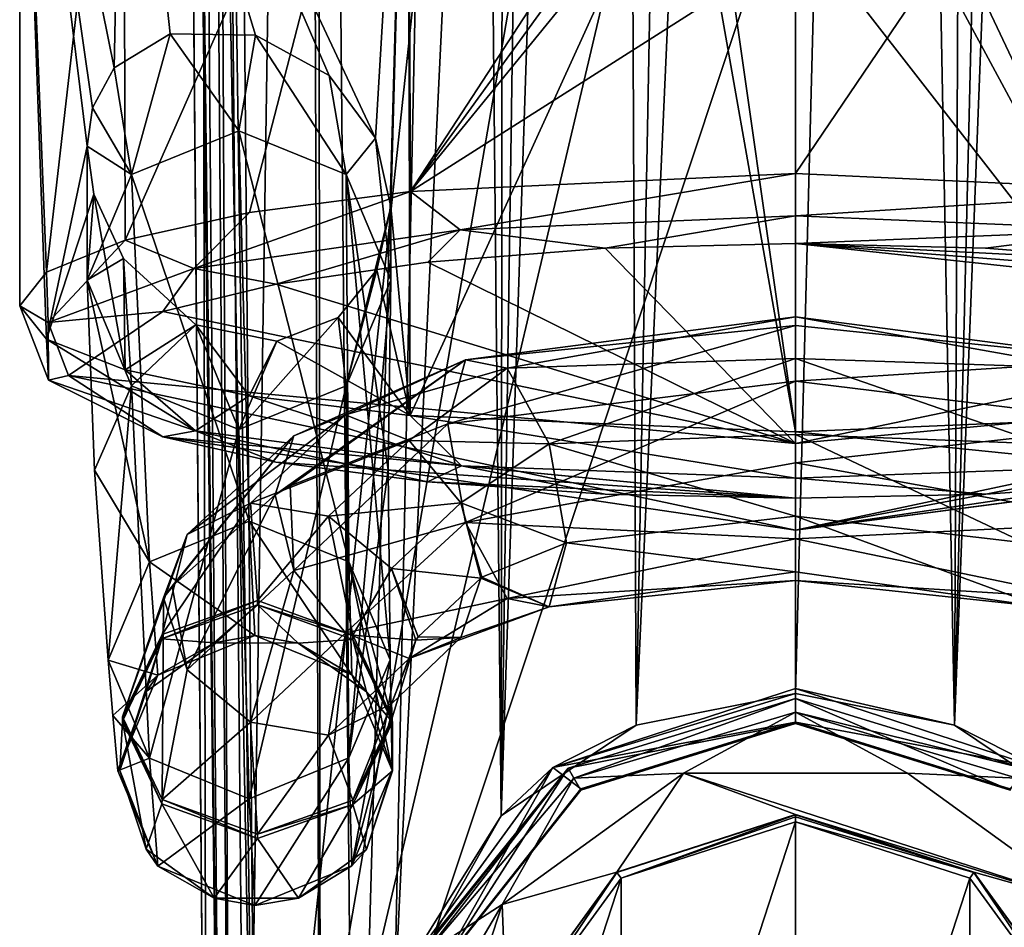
# Model space of a CAD drawing. Header units: metres. Extents: x -110 to 110, y -123 to 72.
# Tile 4 of 11: x -23 to 6, y -97 to -70. Entities that reach past the tile are written whole.
import ezdxf

# ---------------------------------------------------------------- set-up
doc = ezdxf.new("R2010")
doc.units = ezdxf.units.M
doc.layers.add('11522202', color=7, linetype='CONTINUOUS')

msp = doc.modelspace()

# ---------------------------------------------------------------- linework, layer by layer
at = {"layer": '11522202'}
for points in [[(-4.719648, -91.09214, -59.01066), (0, 14.5, -59.15), (0, -90.15245, -59.15)], [(-4.719648, -91.09214, -59.01066), (-2.723378, 14.15914, -59.10363), (0, 14.5, -59.15)], [(0, 14.5, -59.15), (2.722556, 14.15934, -59.10366), (0, -90.15245, -59.15)], [(-4.719648, -91.09214, -59.01066), (-5.186987, 13.18686, -58.98167), (-2.723378, 14.15914, -59.10363)], [(2.722556, 14.15934, -59.10366), (4.719648, -91.09214, -59.01066), (0, -90.15245, -59.15)], [(2.722556, 14.15934, -59.10366), (5.185816, 13.18751, -58.98174), (4.719648, -91.09214, -59.01066)], [(-8.719511, -93.77825, -58.67339), (-7.187389, 11.71828, -58.82648), (-5.186987, 13.18686, -58.98167)], [(-4.719648, -91.09214, -59.01066), (-8.719511, -93.77825, -58.67339), (-5.186987, 13.18686, -58.98167)], [(5.185816, 13.18751, -58.98174), (7.186258, 11.71936, -58.82658), (4.719648, -91.09214, -59.01066)], [(-8.719511, -93.77825, -58.67339), (-8.618285, 9.922111, -58.68443), (-7.187389, 11.71828, -58.82648)], [(7.186258, 11.71936, -58.82658), (8.617465, 9.923497, -58.68452), (4.719648, -91.09214, -59.01066)], [(-8.719511, -93.77825, -58.67339), (-9.216984, -43.89911, -58.61727), (-8.618285, 9.922111, -58.68443)], [(8.617465, 9.923497, -58.68452), (8.719511, -93.77825, -58.67339), (4.719648, -91.09214, -59.01066)], [(-17.9807, -53.58616, -48.69353), (-17.70264, 5.849687, -52.54354), (-17.46145, -113.0873, -48.75116)], [(-16.75495, -113.0776, -52.44328), (-17.70264, 5.849687, -52.54354), (-17.35532, 5.853501, -53.27666)], [(-16.75495, -113.0776, -52.44328), (-17.46145, -113.0873, -48.75116), (-17.70264, 5.849687, -52.54354)], [(-16.29741, -113.0728, -53.43381), (-17.35532, 5.853501, -53.27666), (-14.50986, 5.881906, -56.62428)], [(-16.29741, -113.0728, -53.43381), (-16.75495, -113.0776, -52.44328), (-17.35532, 5.853501, -53.27666)], [(-16.29741, -113.0728, -53.43381), (-14.50986, 5.881906, -56.62428), (-14.07828, -113.0508, -56.24915)], [(-14.07828, -113.0508, -56.24915), (-14.50986, 5.881906, -56.62428), (-14.18506, 5.884991, -56.85852)], [(-13.06809, -113.0411, -57.03175), (-14.18506, 5.884991, -56.85852), (-9.713916, 5.925824, -58.55806)], [(-13.06809, -113.0411, -57.03175), (-14.07828, -113.0508, -56.24915), (-14.18506, 5.884991, -56.85852)], [(-11.8823, -99.36379, -57.76591), (-13.06809, -113.0411, -57.03175), (-9.713916, 5.925824, -58.55806)], [(-11.8823, -99.36379, -57.76591), (-9.713916, 5.925824, -58.55806), (-9.216984, -43.89911, -58.61727)], [(-17.46145, -113.0873, -48.75116), (-17.46145, -113.0873, -40.65), (-18.4993, 5.838559, -40.65)], [(-17.02212, -113.0834, -39.58934), (-18.4993, 5.838559, -40.65), (-17.46145, -113.0873, -40.65)], [(-17.9807, -53.58616, -48.69353), (-17.46145, -113.0873, -48.75116), (-18.4993, 5.838559, -40.65)], [(-18.30213, -0.914917, -40.02107), (-18.4993, 5.838559, -40.65), (-17.02212, -113.0834, -39.58934)], [(-17.91646, -6.429365, -39.55414), (-18.30213, -0.914917, -40.02107), (-17.02212, -113.0834, -39.58934)], [(-17.91646, -6.429365, -39.55414), (-17.02212, -113.0834, -39.58934), (-15.9615, -113.0742, -39.15)], [(-17.40933, -10.9171, -39.25697), (-17.91646, -6.429365, -39.55414), (-15.9615, -113.0742, -39.15)], [(-17.40933, -10.9171, -39.25697), (-15.9615, -113.0742, -39.15), (-16.82195, -14.47613, -39.15)], [(-6.027928, -19.8053, -39.15), (-16.82195, -14.47613, -39.15), (-15.9615, -113.0742, -39.15)], [(-15.9615, -113.0742, -39.15), (15.9615, -113.0742, -39.15), (16.82195, -14.47613, -39.15)], [(6.027928, -19.8053, -39.15), (-15.9615, -113.0742, -39.15), (16.82195, -14.47613, -39.15)], [(0, -20.5, -39.15), (-6.027928, -19.8053, -39.15), (-15.9615, -113.0742, -39.15)], [(6.027928, -19.8053, -39.15), (0, -20.5, -39.15), (-15.9615, -113.0742, -39.15)], [(-11.8823, -99.36379, -57.76591), (-9.216984, -43.89911, -58.61727), (-8.719511, -93.77825, -58.67339)], [(-23, -57.75, 0.000027), (-23, -78.65396, 0.000729), (-22.2035, -79.64421, 6.000398)], [(-21, -73.91174, 9.380832), (-23, -57.75, 0.000027), (-22.2035, -79.64421, 6.000398)], [(-23, -57.75, 0.000027), (-22.20276, -77.65015, -6.003102), (-23, -78.65396, 0.000729)], [(-23, -57.75, 0.000027), (-19.91859, -57.75, -11.49998), (-22.20276, -77.65015, -6.003102)], [(-20.1987, -71.59468, 11.00057), (-19.91857, -57.75, 11.50003), (-23, -57.75, 0.000027)], [(-20.84299, -72.77573, 9.724701), (-23, -57.75, 0.000027), (-21, -73.91174, 9.380832)], [(-20.84299, -72.77573, 9.724701), (-20.1987, -71.59468, 11.00057), (-23, -57.75, 0.000027)], [(-19.91859, -57.75, -11.49998), (-19.8712, -76.70503, -11.58168), (-22.20276, -77.65015, -6.003102)], [(-20.1987, -71.59468, 11.00057), (-18.54169, -70.58537, 13.60903), (-19.91857, -57.75, 11.50003)], [(-19.91859, -57.75, -11.49998), (-11.50001, -57.75, -19.91858), (-19.8712, -76.70503, -11.58168)], [(-12.44795, -73.68027, 19.34033), (-11.49997, -57.75, 19.9186), (-19.91857, -57.75, 11.50003)], [(-13.82458, -71.8247, 18.38154), (-12.44795, -73.68027, 19.34033), (-19.91857, -57.75, 11.50003)], [(-16.00755, -70.62784, 16.5154), (-13.82458, -71.8247, 18.38154), (-19.91857, -57.75, 11.50003)], [(-18.54169, -70.58537, 13.60903), (-16.00755, -70.62784, 16.5154), (-19.91857, -57.75, 11.50003)], [(-11.50001, -57.75, -19.91858), (-16.18286, -75.88792, -16.34365), (-19.8712, -76.70503, -11.58168)], [(-11.50001, -57.75, -19.91858), (-11.41274, -75.25903, -19.96871), (-16.18286, -75.88792, -16.34365)], [(-12.44795, -73.68027, 19.34033), (-12, -75.71743, 19.62142), (-11.49997, -57.75, 19.9186)], [(-12, -75.71743, 19.62142), (-11.42422, -81.906, 19.96214), (-11.49997, -57.75, 19.9186)], [(-11.50001, -57.75, -19.91858), (-0.000014, -57.75, -23), (-11.41274, -75.25903, -19.96871)], [(-11.49997, -57.75, 19.9186), (-11.42422, -81.906, 19.96214), (-3.25, -63.95, 22.76922)], [(-11.41274, -75.25903, -19.96871), (-0.000014, -57.75, -23), (-0.000009, -59.5, -23)], [(11.42476, -81.90597, 19.96184), (-0.000014, -57.75, 23), (-0.000008, -60.7, 23)], [(11.42476, -81.90597, 19.96184), (11.5, -57.75, 19.91859), (-0.000014, -57.75, 23)], [(0, -74.7279, -23), (-0.000002, -67.98895, -23), (11.49995, -57.75, -19.91861)], [(11.41334, -75.25908, -19.96837), (0, -74.7279, -23), (11.49995, -57.75, -19.91861)], [(-11.41274, -75.25903, -19.96871), (-0.000009, -59.5, -23), (0.000018, -61.25, -23)], [(11.42476, -81.90597, 19.96184), (-0.000008, -60.7, 23), (-0.000005, -67.2, 23)], [(-11.41274, -75.25903, -19.96871), (0.000018, -61.25, -23), (-0.000002, -67.98895, -23)], [(-11.42422, -81.906, 19.96214), (0, -82.39254, 23), (-3.25, -63.95, 22.76922)], [(-3.25, -63.95, 22.76922), (0, -82.39254, 23), (-2.298388, -66.24777, 22.88487)], [(-2.298388, -66.24777, 22.88487), (0, -82.39254, 23), (-0.000005, -67.2, 23)], [(11.42476, -81.90597, 19.96184), (-0.000005, -67.2, 23), (0, -82.39254, 23)], [(-11.41274, -75.25903, -19.96871), (-0.000002, -67.98895, -23), (0, -74.7279, -23)], [(-19.68237, -74.75872, 32.5064), (-18.54169, -70.58537, 13.60903), (-20.1987, -71.59468, 11.00057)], [(-19.68237, -74.75872, 32.5064), (-16.5, -73.46056, 32.73657), (-18.54169, -70.58537, 13.60903)], [(-16.5, -73.46056, 32.73657), (-16.00755, -70.62784, 16.5154), (-18.54169, -70.58537, 13.60903)], [(-16.5, -73.46056, 32.73657), (-13.31764, -74.75872, 32.50641), (-16.00755, -70.62784, 16.5154)], [(-13.31764, -74.75872, 32.50641), (-13.82458, -71.8247, 18.38154), (-16.00755, -70.62784, 16.5154)], [(-19.68237, -74.75872, 32.5064), (-20.1987, -71.59468, 11.00057), (-20.84299, -72.77573, 9.724701)], [(-13.31764, -74.75872, 32.50641), (-12.44795, -73.68027, 19.34033), (-13.82458, -71.8247, 18.38154)], [(-19.68237, -74.75872, 32.5064), (-20.84299, -72.77573, 9.724701), (-21, -73.91174, 9.380832)], [(-16.19952, -85.03888, 96.55546), (-16.5, -73.46056, 32.73657), (-19.68237, -74.75872, 32.5064)], [(-13.24406, -86.2396, 96.31593), (-13.31764, -74.75872, 32.50641), (-16.5, -73.46056, 32.73657)], [(-13.24406, -86.2396, 96.31593), (-16.5, -73.46056, 32.73657), (-16.19952, -85.03888, 96.55546)], [(-13.31764, -74.75872, 32.50641), (-12, -77.89246, 31.95664), (-12.44795, -73.68027, 19.34033)], [(-12, -77.89246, 31.95664), (-12, -75.71743, 19.62142), (-12.44795, -73.68027, 19.34033)], [(-20.79901, -75.3394, 9.818403), (-21, -73.91174, 9.380832), (-22.2035, -79.64421, 6.000398)], [(-21, -77.89246, 31.95664), (-21, -73.91174, 9.380832), (-20.79901, -75.3394, 9.818403)], [(-19.68237, -74.75872, 32.5064), (-21, -73.91174, 9.380832), (-21, -77.89246, 31.95664)], [(-9.940323, -76.39946, -20.49361), (-11.41274, -75.25903, -19.96871), (0, -74.7279, -23)], [(-9.940323, -76.39946, -20.49361), (0, -74.7279, -23), (0.000006, -75.98009, -22.78458)], [(0.000006, -75.98009, -22.78458), (0, -74.7279, -23), (11.41334, -75.25908, -19.96837)], [(-19.15498, -86.24911, 96.36987), (-19.68237, -74.75872, 32.5064), (-21, -77.89246, 31.95664)], [(-16.19952, -85.03888, 96.55546), (-19.68237, -74.75872, 32.5064), (-19.15498, -86.24911, 96.36987)], [(-12.07196, -83.52035, 63.87398), (-12, -77.89246, 31.95664), (-13.31764, -74.75872, 32.50641)], [(-13.24406, -86.2396, 96.31593), (-12.01971, -89.14828, 95.79154), (-13.31764, -74.75872, 32.50641)], [(-12.07196, -83.52035, 63.87398), (-13.31764, -74.75872, 32.50641), (-12.01971, -89.14828, 95.79154)], [(-17.83396, -77.54531, -14.13627), (-16.18286, -75.88792, -16.34365), (-11.41274, -75.25903, -19.96871)], [(-17.83396, -77.54531, -14.13627), (-11.41274, -75.25903, -19.96871), (-9.940323, -76.39946, -20.49361)], [(9.940318, -76.39946, -20.49364), (0.000006, -75.98009, -22.78458), (11.41334, -75.25908, -19.96837)], [(-20.79901, -75.3394, 9.818403), (-22.2035, -79.64421, 6.000398), (-19.87555, -80.55363, 11.57422)], [(-21, -77.89246, 31.95664), (-20.79901, -75.3394, 9.818403), (-19.92523, -77.24718, 11.48849)], [(-19.92523, -77.24718, 11.48849), (-20.79901, -75.3394, 9.818403), (-19.87555, -80.55363, 11.57422)], [(-17.83396, -77.54531, -14.13627), (-19.8712, -76.70503, -11.58168), (-16.18286, -75.88792, -16.34365)], [(-13.31764, -81.02524, 31.40145), (-12.41409, -77.58637, 19.36209), (-12, -75.71743, 19.62142)], [(-12, -77.89246, 31.95664), (-13.31764, -81.02524, 31.40145), (-12, -75.71743, 19.62142)], [(-12, -75.71743, 19.62142), (-12.41409, -77.58637, 19.36209), (-11.42422, -81.906, 19.96214)], [(-9.940323, -76.39946, -20.49361), (0.000006, -75.98009, -22.78458), (-5.639533, -76.94166, -21.05878)], [(0.000006, -75.98009, -22.78458), (0.00001, -76.80006, -21.81091), (-5.639533, -76.94166, -21.05878)], [(9.940318, -76.39946, -20.49364), (0.00001, -76.80006, -21.81091), (0.000006, -75.98009, -22.78458)], [(-17.83396, -77.54531, -14.13627), (-9.940323, -76.39946, -20.49361), (-15.395, -78.00618, -15.33306)], [(-9.940323, -76.39946, -20.49361), (-10.89863, -77.3552, -18.84832), (-15.395, -78.00618, -15.33306)], [(-9.940323, -76.39946, -20.49361), (-5.639533, -76.94166, -21.05878), (-10.89863, -77.3552, -18.84832)], [(9.940318, -76.39946, -20.49364), (5.640037, -76.94166, -21.05869), (0.00001, -76.80006, -21.81091)], [(9.940318, -76.39946, -20.49364), (10.89821, -77.35511, -18.84864), (5.640037, -76.94166, -21.05869)], [(-22.15917, -79.14257, -5.052109), (-22.20276, -77.65015, -6.003102), (-19.8712, -76.70503, -11.58168)], [(-22.15917, -79.14257, -5.052109), (-19.8712, -76.70503, -11.58168), (-17.83396, -77.54531, -14.13627)], [(-10.89863, -77.3552, -18.84832), (-5.639533, -76.94166, -21.05878), (0.000006, -82.73671, -8.158909)], [(-5.639533, -76.94166, -21.05878), (0.00001, -76.80006, -21.81091), (0.000006, -82.73671, -8.158909)], [(0.000006, -82.73671, -8.158909), (0.00001, -76.80006, -21.81091), (18.75542, -78.82294, -10.86068)], [(0.00001, -76.80006, -21.81091), (15.39498, -78.00618, -15.33307), (18.75542, -78.82294, -10.86068)], [(0.00001, -76.80006, -21.81091), (10.89821, -77.35511, -18.84864), (15.39498, -78.00618, -15.33307)], [(0.00001, -76.80006, -21.81091), (5.640037, -76.94166, -21.05869), (10.89821, -77.35511, -18.84864)], [(-19.68237, -81.02524, 31.40144), (-21, -77.89246, 31.95664), (-19.92523, -77.24718, 11.48849)], [(-17.77514, -79.21331, 14.59604), (-19.92523, -77.24718, 11.48849), (-19.87555, -80.55363, 11.57422)], [(-19.68237, -81.02524, 31.40144), (-19.92523, -77.24718, 11.48849), (-17.77514, -79.21331, 14.59604)], [(-15.395, -78.00618, -15.33306), (-10.89863, -77.3552, -18.84832), (0.000006, -82.73671, -8.158909)], [(-22.15917, -79.14257, -5.052109), (-23, -78.65396, 0.000729), (-22.20276, -77.65015, -6.003102)], [(-22.15917, -79.14257, -5.052109), (-17.83396, -77.54531, -14.13627), (-18.75608, -78.82296, -10.86003)], [(-17.83396, -77.54531, -14.13627), (-15.395, -78.00618, -15.33306), (-18.75608, -78.82296, -10.86003)], [(-12.41409, -77.58637, 19.36209), (-13.56153, -78.99397, 18.57646), (-11.42422, -81.906, 19.96214)], [(-13.31764, -81.02524, 31.40145), (-13.56153, -78.99397, 18.57646), (-12.41409, -77.58637, 19.36209)], [(-20.77791, -83.52728, 63.91329), (-21, -77.89246, 31.95664), (-19.68237, -81.02524, 31.40144)], [(-20.77791, -83.52728, 63.91329), (-19.15498, -86.24911, 96.36987), (-21, -77.89246, 31.95664)], [(-13.24406, -92.06089, 95.28948), (-13.31764, -81.02524, 31.40145), (-12, -77.89246, 31.95664)], [(-12.07196, -83.52035, 63.87398), (-13.24406, -92.06089, 95.28948), (-12, -77.89246, 31.95664)], [(-18.75608, -78.82296, -10.86003), (-15.395, -78.00618, -15.33306), (0.000006, -82.73671, -8.158909)], [(-22.14345, -80.8562, 4.97957), (-22.2035, -79.64421, 6.000398), (-23, -78.65396, 0.000729)], [(-22.14345, -80.8562, 4.97957), (-23, -78.65396, 0.000729), (-22.15917, -79.14257, -5.052109)], [(-22.15917, -79.14257, -5.052109), (-18.75608, -78.82296, -10.86003), (-21.55186, -80.71457, -0.228227)], [(-21.55186, -80.71457, -0.228227), (-18.75608, -78.82296, -10.86003), (0.000006, -82.73671, -8.158909)], [(0.000006, -82.73671, -8.158909), (18.75542, -78.82294, -10.86068), (21.55166, -80.71476, -0.227512)], [(-16.5, -82.32383, 31.17373), (-15.3781, -79.69856, 17.10304), (-13.56153, -78.99397, 18.57646)], [(-13.31764, -81.02524, 31.40145), (-16.5, -82.32383, 31.17373), (-13.56153, -78.99397, 18.57646)], [(-13.56153, -78.99397, 18.57646), (-15.3781, -79.69856, 17.10304), (-11.42422, -81.906, 19.96214)], [(-9.786726, -80.24897, 135.6703), (0, -79.23185, 138.3075), (0, -78.97343, 135.8489)], [(-8.544948, -80.49719, 132.9307), (-9.786726, -80.24897, 135.6703), (0, -78.97343, 135.8489)], [(-8.544948, -80.49719, 132.9307), (0, -78.97343, 135.8489), (0, -80.2095, 133.7079)], [(0, -78.97343, 135.8489), (9.786726, -80.24897, 135.6703), (8.544948, -80.49719, 132.9307)], [(0, -79.23185, 138.3075), (9.786726, -80.24897, 135.6703), (0, -78.97343, 135.8489)], [(0, -78.97343, 135.8489), (8.544948, -80.49719, 132.9307), (0, -80.2095, 133.7079)], [(-22.14345, -80.8562, 4.97957), (-22.15917, -79.14257, -5.052109), (-21.55186, -80.71457, -0.228227)], [(-17.77514, -79.21331, 14.59604), (-19.87555, -80.55363, 11.57422), (-16.19216, -81.32323, 16.33444)], [(-16.5, -82.32383, 31.17373), (-19.68237, -81.02524, 31.40144), (-17.77514, -79.21331, 14.59604)], [(-15.3781, -79.69856, 17.10304), (-17.77514, -79.21331, 14.59604), (-16.19216, -81.32323, 16.33444)], [(-16.5, -82.32383, 31.17373), (-17.77514, -79.21331, 14.59604), (-15.3781, -79.69856, 17.10304)], [(-10.30123, -82.14694, 137.9606), (0.000008, -80.88602, 140.1446), (0, -79.23185, 138.3075)], [(-9.786726, -80.24897, 135.6703), (-10.30123, -82.14694, 137.9606), (0, -79.23185, 138.3075)], [(0.000008, -80.88602, 140.1446), (9.786726, -80.24897, 135.6703), (0, -79.23185, 138.3075)], [(-17.79176, -82.3637, 14.04727), (-19.87555, -80.55363, 11.57422), (-22.2035, -79.64421, 6.000398)], [(-17.79176, -82.3637, 14.04727), (-22.2035, -79.64421, 6.000398), (-22.14345, -80.8562, 4.97957)], [(-15.3781, -79.69856, 17.10304), (-16.19216, -81.32323, 16.33444), (-11.42422, -81.906, 19.96214)], [(-15.42907, -84.25524, 134.309), (-9.786726, -80.24897, 135.6703), (-14.87426, -82.50931, 132.7185)], [(-14.97771, -83.98606, 134.7752), (-9.786726, -80.24897, 135.6703), (-15.42907, -84.25524, 134.309)], [(-14.97771, -83.98606, 134.7752), (-10.30123, -82.14694, 137.9606), (-9.786726, -80.24897, 135.6703)], [(-14.87426, -82.50931, 132.7185), (-9.786726, -80.24897, 135.6703), (-13.34251, -81.88835, 130.9425)], [(-13.34251, -81.88835, 130.9425), (-9.786726, -80.24897, 135.6703), (-8.544948, -80.49719, 132.9307)], [(-7.303182, -82.74566, 131.3459), (-8.544948, -80.49719, 132.9307), (0, -80.2095, 133.7079)], [(-7.303182, -82.74566, 131.3459), (0, -80.2095, 133.7079), (0, -82.4679, 132.7024)], [(0, -80.2095, 133.7079), (8.544948, -80.49719, 132.9307), (7.303182, -82.74566, 131.3459)], [(0, -80.2095, 133.7079), (7.303182, -82.74566, 131.3459), (0, -82.4679, 132.7024)], [(0.000008, -80.88602, 140.1446), (10.30123, -82.14694, 137.9606), (9.786726, -80.24897, 135.6703)], [(-17.79176, -82.3637, 14.04727), (-16.19216, -81.32323, 16.33444), (-19.87555, -80.55363, 11.57422)], [(-13.34251, -81.88835, 130.9425), (-8.544948, -80.49719, 132.9307), (-11.44974, -82.64675, 129.6286)], [(-11.44974, -82.64675, 129.6286), (-8.544948, -80.49719, 132.9307), (-7.303182, -82.74566, 131.3459)], [(-22.14345, -80.8562, 4.97957), (-21.55186, -80.71457, -0.228227), (-18.75831, -82.54034, 10.39861)], [(-17.79176, -82.3637, 14.04727), (-22.14345, -80.8562, 4.97957), (-18.75831, -82.54034, 10.39861)], [(-21.55186, -80.71457, -0.228227), (0.000006, -82.73671, -8.158909), (0.000003, -85.30432, 6.504936)], [(-18.75831, -82.54034, 10.39861), (-21.55186, -80.71457, -0.228227), (0.000003, -85.30432, 6.504936)], [(0.000003, -85.30432, 6.504936), (21.55166, -80.71476, -0.227512), (18.75734, -82.54063, 10.39997)], [(0.000003, -85.30432, 6.504936), (0.000006, -82.73671, -8.158909), (21.55166, -80.71476, -0.227512)], [(-20.77791, -83.52728, 63.91329), (-19.68237, -81.02524, 31.40144), (-20.37933, -89.16173, 95.86782)], [(-19.15498, -92.0704, 95.34342), (-20.37933, -89.16173, 95.86782), (-19.68237, -81.02524, 31.40144)], [(-19.15498, -92.0704, 95.34342), (-19.68237, -81.02524, 31.40144), (-16.5, -82.32383, 31.17373)], [(-16.19952, -93.27112, 95.10389), (-16.5, -82.32383, 31.17373), (-13.31764, -81.02524, 31.40145)], [(-16.19952, -93.27112, 95.10389), (-13.31764, -81.02524, 31.40145), (-13.24406, -92.06089, 95.28948)], [(-9.786726, -85.07939, 138.4592), (0.000008, -80.88602, 140.1446), (-10.30123, -82.14694, 137.9606)], [(-9.786726, -85.07939, 138.4592), (0, -83.30413, 140.6586), (0.000008, -80.88602, 140.1446)], [(0, -83.30413, 140.6586), (10.30123, -82.14694, 137.9606), (0.000008, -80.88602, 140.1446)], [(-9.899744, -83.39386, 20.37241), (-16.19216, -81.32323, 16.33444), (-17.79176, -82.3637, 14.04727)], [(-9.899744, -83.39386, 20.37241), (-11.42422, -81.906, 19.96214), (-16.19216, -81.32323, 16.33444)], [(-13.34251, -81.88835, 130.9425), (-16.1607, -84.50691, 126.3743), (-18.03006, -85.43847, 127.6277)], [(-14.87426, -82.50931, 132.7185), (-13.34251, -81.88835, 130.9425), (-18.03006, -85.43847, 127.6277)], [(-13.34251, -81.88835, 130.9425), (-11.44974, -82.64675, 129.6286), (-16.1607, -84.50691, 126.3743)], [(-11.42422, -81.906, 19.96214), (0, -83.75909, 22.64478), (0, -82.39254, 23)], [(-9.899744, -83.39386, 20.37241), (0, -83.75909, 22.64478), (-11.42422, -81.906, 19.96214)], [(9.899904, -83.39387, 20.37245), (11.42476, -81.90597, 19.96184), (0, -82.39254, 23)], [(-19.15498, -92.0704, 95.34342), (-16.5, -82.32383, 31.17373), (-16.19952, -93.27112, 95.10389)], [(-14.87426, -86.50553, 135.0258), (-10.30123, -82.14694, 137.9606), (-14.97771, -83.98606, 134.7752)], [(-14.87426, -86.50553, 135.0258), (-9.786726, -85.07939, 138.4592), (-10.30123, -82.14694, 137.9606)], [(0, -83.30413, 140.6586), (9.786726, -85.07939, 138.4592), (10.30123, -82.14694, 137.9606)], [(-17.79176, -82.3637, 14.04727), (-18.75831, -82.54034, 10.39861), (-15.40625, -83.28947, 14.86625)], [(-18.75831, -82.54034, 10.39861), (0.000003, -85.30432, 6.504936), (0, -84.35953, 21.36187)], [(-15.40625, -83.28947, 14.86625), (-18.75831, -82.54034, 10.39861), (0, -84.35953, 21.36187)], [(-14.87426, -82.50931, 132.7185), (-18.03006, -85.43847, 127.6277), (-18.73489, -87.31405, 129.0109)], [(-18.48381, -86.96278, 129.6193), (-14.87426, -82.50931, 132.7185), (-18.73489, -87.31405, 129.0109)], [(-18.48381, -86.96278, 129.6193), (-15.42907, -84.25524, 134.309), (-14.87426, -82.50931, 132.7185)], [(-17.79176, -82.3637, 14.04727), (-15.40625, -83.28947, 14.86625), (-10.91051, -83.87265, 18.38878)], [(-9.899744, -83.39386, 20.37241), (-17.79176, -82.3637, 14.04727), (-10.91051, -83.87265, 18.38878)], [(-7.303182, -82.74566, 131.3459), (0, -82.4679, 132.7024), (-0.000014, -84.88602, 133.2164)], [(0, -82.4679, 132.7024), (6.788661, -85.6781, 131.8445), (-0.000014, -84.88602, 133.2164)], [(0, -83.75909, 22.64478), (9.899904, -83.39387, 20.37245), (0, -82.39254, 23)], [(0, -82.4679, 132.7024), (7.303182, -82.74566, 131.3459), (6.788661, -85.6781, 131.8445)], [(0.000003, -85.30432, 6.504936), (18.75734, -82.54063, 10.39997), (15.40854, -83.28908, 14.8639)], [(-11.44974, -82.64675, 129.6286), (-13.84719, -84.8879, 125.7087), (-16.1607, -84.50691, 126.3743)], [(-11.44974, -82.64675, 129.6286), (-9.917817, -84.49539, 129.2781), (-13.84719, -84.8879, 125.7087)], [(-11.44974, -82.64675, 129.6286), (-7.303182, -82.74566, 131.3459), (-9.917817, -84.49539, 129.2781)], [(-9.917817, -84.49539, 129.2781), (-7.303182, -82.74566, 131.3459), (-6.788661, -85.6781, 131.8445)], [(-7.303182, -82.74566, 131.3459), (-0.000014, -84.88602, 133.2164), (-6.788661, -85.6781, 131.8445)], [(-10.91051, -83.87265, 18.38878), (-15.40625, -83.28947, 14.86625), (0, -84.35953, 21.36187)], [(-9.899744, -83.39386, 20.37241), (-10.91051, -83.87265, 18.38878), (-5.64551, -84.23645, 20.60723)], [(-9.899744, -83.39386, 20.37241), (-5.64551, -84.23645, 20.60723), (0, -84.35953, 21.36187)], [(-9.899744, -83.39386, 20.37241), (0, -84.35953, 21.36187), (0, -83.75909, 22.64478)], [(-9.786726, -85.07939, 138.4592), (0, -85.56254, 139.6531), (0, -83.30413, 140.6586)], [(0, -85.56254, 139.6531), (9.786726, -85.07939, 138.4592), (0, -83.30413, 140.6586)], [(0, -83.75909, 22.64478), (5.646996, -84.23639, 20.6068), (9.899904, -83.39387, 20.37245)], [(0.000003, -85.30432, 6.504936), (15.40854, -83.28908, 14.8639), (10.91042, -83.87264, 18.38893)], [(9.899904, -83.39387, 20.37245), (5.646996, -84.23639, 20.6068), (10.91042, -83.87264, 18.38893)], [(-20.77791, -83.52728, 63.91329), (-20.37933, -89.16173, 95.86782), (-19.15498, -86.24911, 96.36987)], [(-12.07196, -83.52035, 63.87398), (-12.01971, -89.14828, 95.79154), (-13.24406, -92.06089, 95.28948)], [(0, -83.75909, 22.64478), (0, -84.35953, 21.36187), (5.646996, -84.23639, 20.6068)], [(-14.87426, -86.50553, 135.0258), (-14.97771, -83.98606, 134.7752), (-15.42907, -84.25524, 134.309)], [(-10.91051, -83.87265, 18.38878), (0, -84.35953, 21.36187), (-5.64551, -84.23645, 20.60723)], [(0.000003, -85.30432, 6.504936), (10.91042, -83.87264, 18.38893), (5.646996, -84.23639, 20.6068)], [(-18.03006, -89.44972, 129.9436), (-15.42907, -84.25524, 134.309), (-18.48381, -86.96278, 129.6193)], [(-14.87426, -86.50553, 135.0258), (-15.42907, -84.25524, 134.309), (-18.03006, -89.44972, 129.9436)], [(0.000003, -85.30432, 6.504936), (5.646996, -84.23639, 20.6068), (0, -84.35953, 21.36187)], [(-18.77676, -88.39875, 121.4778), (-18.03006, -85.43847, 127.6277), (-16.1607, -84.50691, 126.3743)], [(-15.95, -87.39488, 120.875), (-18.77676, -88.39875, 121.4778), (-16.1607, -84.50691, 126.3743)], [(-15.95, -87.39488, 120.875), (-16.1607, -84.50691, 126.3743), (-13.84719, -84.8879, 125.7087)], [(-9.917817, -84.49539, 129.2781), (-11.97265, -86.4385, 125.8864), (-13.84719, -84.8879, 125.7087)], [(-9.917817, -84.49539, 129.2781), (-9.331437, -86.72632, 130.0289), (-11.97265, -86.4385, 125.8864)], [(-9.295018, -86.70367, 130.0681), (-9.917817, -84.49539, 129.2781), (-6.788661, -85.6781, 131.8445)], [(-9.295018, -86.70367, 130.0681), (-9.331437, -86.72632, 130.0289), (-9.917817, -84.49539, 129.2781)], [(-13.12324, -88.41881, 121.4431), (-15.95, -87.39488, 120.875), (-13.84719, -84.8879, 125.7087)], [(-13.12324, -88.41881, 121.4431), (-13.84719, -84.8879, 125.7087), (-11.97265, -86.4385, 125.8864)], [(0, -86.54019, 135.0536), (-6.788661, -85.6781, 131.8445), (-0.000014, -84.88602, 133.2164)], [(-0.000014, -84.88602, 133.2164), (6.788661, -85.6781, 131.8445), (7.303182, -87.57608, 134.1348)], [(0, -86.54019, 135.0536), (-0.000014, -84.88602, 133.2164), (7.303182, -87.57608, 134.1348)], [(-16.19952, -85.03888, 96.55546), (-19.15498, -86.24911, 96.36987), (-16.02449, -88.42977, 115.1387)], [(-16.19952, -85.03888, 96.55546), (-16.02449, -88.42977, 115.1387), (-13.14815, -89.59881, 114.9055)], [(-13.24406, -86.2396, 96.31593), (-16.19952, -85.03888, 96.55546), (-13.14815, -89.59881, 114.9055)], [(-13.34251, -88.35416, 134.6755), (-9.786726, -85.07939, 138.4592), (-14.87426, -86.50553, 135.0258)], [(-13.34251, -88.35416, 134.6755), (-8.544948, -87.32785, 136.8744), (-9.786726, -85.07939, 138.4592)], [(-9.786726, -85.07939, 138.4592), (-8.544948, -87.32785, 136.8744), (0, -85.56254, 139.6531)], [(0, -85.56254, 139.6531), (8.544948, -87.32785, 136.8744), (9.786726, -85.07939, 138.4592)], [(-19.94796, -90.84301, 122.8986), (-18.73489, -87.31405, 129.0109), (-18.03006, -85.43847, 127.6277)], [(-18.77676, -88.39875, 121.4778), (-19.94796, -90.84301, 122.8986), (-18.03006, -85.43847, 127.6277)], [(-9.295018, -86.70367, 130.0681), (-6.788661, -85.6781, 131.8445), (-7.303182, -87.57608, 134.1348)], [(-8.544948, -87.32785, 136.8744), (0, -86.7986, 137.5122), (0, -85.56254, 139.6531)], [(-7.303182, -87.57608, 134.1348), (-6.788661, -85.6781, 131.8445), (0, -86.54019, 135.0536)], [(0, -86.7986, 137.5122), (8.544948, -87.32785, 136.8744), (0, -85.56254, 139.6531)], [(-19.15498, -86.24911, 96.36987), (-20.37933, -89.16173, 95.86782), (-18.90083, -89.60806, 114.9579)], [(-19.15498, -86.24911, 96.36987), (-18.90083, -89.60806, 114.9579), (-16.02449, -88.42977, 115.1387)], [(-13.24406, -86.2396, 96.31593), (-13.14815, -89.59881, 114.9055), (-11.95747, -92.42862, 114.3953)], [(-13.24406, -86.2396, 96.31593), (-11.95747, -92.42862, 114.3953), (-11.98748, -90.78844, 105.0934)], [(-13.24406, -86.2396, 96.31593), (-11.98748, -90.78844, 105.0934), (-12.01971, -89.14828, 95.79154)], [(-14.87426, -86.50553, 135.0258), (-18.03006, -89.44972, 129.9436), (-16.1607, -91.00098, 130.1237)], [(-13.34251, -88.35416, 134.6755), (-14.87426, -86.50553, 135.0258), (-16.1607, -91.00098, 130.1237)], [(-13.12324, -88.41881, 121.4431), (-11.97265, -86.4385, 125.8864), (-11.25485, -88.56415, 126.8457)], [(-11.18925, -88.46501, 127.0174), (-11.25485, -88.56415, 126.8457), (-11.97265, -86.4385, 125.8864)], [(-9.331437, -86.72632, 130.0289), (-11.18925, -88.46501, 127.0174), (-11.97265, -86.4385, 125.8864)], [(-9.295018, -86.70367, 130.0681), (-7.303182, -87.57608, 134.1348), (-9.331437, -86.72632, 130.0289)], [(-7.303182, -87.57608, 134.1348), (0, -86.54019, 135.0536), (0, -86.7986, 137.5122)], [(0, -86.54019, 135.0536), (7.303182, -87.57608, 134.1348), (0, -86.7986, 137.5122)], [(-18.03006, -89.44972, 129.9436), (-18.48381, -86.96278, 129.6193), (-18.73489, -87.31405, 129.0109)], [(-9.917817, -88.49197, 131.5856), (-11.18925, -88.46501, 127.0174), (-9.331437, -86.72632, 130.0289)], [(-9.917817, -88.49197, 131.5856), (-9.331437, -86.72632, 130.0289), (-7.303182, -87.57608, 134.1348)], [(-8.544948, -87.32785, 136.8744), (-7.303182, -87.57608, 134.1348), (0, -86.7986, 137.5122)], [(0, -86.7986, 137.5122), (7.303182, -87.57608, 134.1348), (8.544948, -87.32785, 136.8744)], [(-18.77676, -93.29558, 124.305), (-18.73489, -87.31405, 129.0109), (-19.94796, -90.84301, 122.8986)], [(-18.78151, -88.52623, 121.2539), (-18.77676, -88.39875, 121.4778), (-15.95, -87.39488, 120.875)], [(-15.95183, -87.52092, 120.6503), (-18.78151, -88.52623, 121.2539), (-15.95, -87.39488, 120.875)], [(-17.23452, -88.651, 118.0132), (-18.78151, -88.52623, 121.2539), (-15.95183, -87.52092, 120.6503)], [(-18.77676, -93.29558, 124.305), (-18.03006, -89.44972, 129.9436), (-18.73489, -87.31405, 129.0109)], [(-17.23452, -88.651, 118.0132), (-15.95183, -87.52092, 120.6503), (-14.73867, -88.65427, 117.9917)], [(-15.95183, -87.52092, 120.6503), (-15.95, -87.39488, 120.875), (-13.12324, -88.41881, 121.4431)], [(-13.12214, -88.54631, 121.2191), (-15.95183, -87.52092, 120.6503), (-13.12324, -88.41881, 121.4431)], [(-14.73867, -88.65427, 117.9917), (-15.95183, -87.52092, 120.6503), (-13.12214, -88.54631, 121.2191)], [(-11.44974, -89.11279, 133.3618), (-8.544948, -87.32785, 136.8744), (-13.34251, -88.35416, 134.6755)], [(-11.44974, -89.11279, 133.3618), (-7.303182, -87.57608, 134.1348), (-8.544948, -87.32785, 136.8744)], [(-9.917817, -88.49197, 131.5856), (-7.303182, -87.57608, 134.1348), (-11.44974, -89.11279, 133.3618)], [(-19.95288, -90.97182, 122.6755), (-19.95041, -90.90738, 122.7871), (-18.77676, -88.39875, 121.4778)], [(-18.78151, -88.52623, 121.2539), (-19.95288, -90.97182, 122.6755), (-18.77676, -88.39875, 121.4778)], [(-19.95041, -90.90738, 122.7871), (-19.94796, -90.84301, 122.8986), (-18.77676, -88.39875, 121.4778)], [(-16.02449, -88.42977, 115.1387), (-18.90083, -89.60806, 114.9579), (-17.23452, -88.651, 118.0132)], [(-16.02449, -88.42977, 115.1387), (-17.23452, -88.651, 118.0132), (-14.73867, -88.65427, 117.9917)], [(-13.34251, -88.35416, 134.6755), (-16.1607, -91.00098, 130.1237), (-13.84719, -91.38694, 129.4609)], [(-13.14815, -89.59881, 114.9055), (-16.02449, -88.42977, 115.1387), (-14.73867, -88.65427, 117.9917)], [(-11.44974, -89.11279, 133.3618), (-13.34251, -88.35416, 134.6755), (-13.84719, -91.38694, 129.4609)], [(-13.12324, -88.41881, 121.4431), (-11.25485, -88.56415, 126.8457), (-11.95204, -90.87139, 122.8494)], [(-13.12214, -88.54631, 121.2191), (-13.12324, -88.41881, 121.4431), (-11.95204, -90.87139, 122.8494)], [(-20.02612, -92.4299, 118.7039), (-19.95288, -90.97182, 122.6755), (-18.78151, -88.52623, 121.2539)], [(-20.02612, -92.4299, 118.7039), (-18.78151, -88.52623, 121.2539), (-19.254, -90.09272, 118.2853)], [(-19.254, -90.09272, 118.2853), (-18.78151, -88.52623, 121.2539), (-17.23452, -88.651, 118.0132)], [(-18.90083, -89.60806, 114.9579), (-19.254, -90.09272, 118.2853), (-17.23452, -88.651, 118.0132)], [(-14.73867, -88.65427, 117.9917), (-13.12214, -88.54631, 121.2191), (-12.71858, -90.10129, 118.229)], [(-13.14815, -89.59881, 114.9055), (-14.73867, -88.65427, 117.9917), (-12.71858, -90.10129, 118.229)], [(-13.12214, -88.54631, 121.2191), (-11.95204, -90.87139, 122.8494), (-11.95141, -90.93577, 122.7379)], [(-13.12214, -88.54631, 121.2191), (-11.95141, -90.93577, 122.7379), (-11.95077, -91.00022, 122.6263)], [(-12.71858, -90.10129, 118.229), (-13.12214, -88.54631, 121.2191), (-11.95077, -91.00022, 122.6263)], [(-9.917817, -88.49197, 131.5856), (-11.97265, -90.45779, 128.2069), (-11.25485, -88.56415, 126.8457)], [(-9.917817, -88.49197, 131.5856), (-11.44974, -89.11279, 133.3618), (-11.97265, -90.45779, 128.2069)], [(-11.97265, -90.45779, 128.2069), (-11.95204, -90.87139, 122.8494), (-11.25485, -88.56415, 126.8457)], [(-9.917817, -88.49197, 131.5856), (-11.25485, -88.56415, 126.8457), (-11.18925, -88.46501, 127.0174)], [(-20.37933, -89.16173, 95.86782), (-20.23653, -90.80172, 105.1687), (-18.90083, -89.60806, 114.9579)], [(-19.15498, -92.0704, 95.34342), (-20.23653, -90.80172, 105.1687), (-20.37933, -89.16173, 95.86782)], [(-11.44974, -89.11279, 133.3618), (-13.84719, -91.38694, 129.4609), (-11.97265, -90.45779, 128.2069)], [(-13.24406, -92.06089, 95.28948), (-12.01971, -89.14828, 95.79154), (-13.14815, -95.26226, 113.9068)], [(-11.98748, -90.78844, 105.0934), (-13.14815, -95.26226, 113.9068), (-12.01971, -89.14828, 95.79154)], [(-20.23653, -90.80172, 105.1687), (-20.09151, -92.44171, 114.4695), (-18.90083, -89.60806, 114.9579)], [(-18.90083, -89.60806, 114.9579), (-20.09151, -92.44171, 114.4695), (-19.254, -90.09272, 118.2853)], [(-18.77676, -93.29558, 124.305), (-16.1607, -91.00098, 130.1237), (-18.03006, -89.44972, 129.9436)], [(-13.14815, -89.59881, 114.9055), (-11.94549, -92.4404, 118.635), (-11.95747, -92.42862, 114.3953)], [(-13.14815, -89.59881, 114.9055), (-12.71858, -90.10129, 118.229), (-11.94549, -92.4404, 118.635)], [(-20.09151, -92.44171, 114.4695), (-20.02612, -92.4299, 118.7039), (-19.254, -90.09272, 118.2853)], [(-12.71858, -90.10129, 118.229), (-11.95077, -91.00022, 122.6263), (-11.94549, -92.4404, 118.635)], [(-7.196275, -92.34324, -56.30679), (0, -90.15245, -59.15), (0, -90.00344, -56.30679)], [(0, -91.00482, -56.30679), (-7.196275, -92.34324, -56.30679), (0, -90.00344, -56.30679)], [(-7.196275, -92.34324, -56.30679), (-4.719648, -91.09214, -59.01066), (0, -90.15245, -59.15)], [(0, -90.00344, -56.30679), (0, -90.15245, -59.15), (4.719648, -91.09214, -59.01066)], [(7.196266, -92.34323, -56.30679), (0, -90.00344, -56.30679), (4.719648, -91.09214, -59.01066)], [(0, -91.00482, -56.30679), (0, -90.00344, -56.30679), (7.196266, -92.34323, -56.30679)], [(-13.12324, -93.31565, 124.2702), (-11.97265, -90.45779, 128.2069), (-13.84719, -91.38694, 129.4609)], [(-13.12324, -93.31565, 124.2702), (-11.95204, -90.87139, 122.8494), (-11.97265, -90.45779, 128.2069)], [(0, -90.29383, -57.07077), (-6.739333, -92.36218, -56.96237), (0, -91.0428, -57.03152)], [(-6.574573, -92.65955, -64.73577), (-6.739333, -92.36218, -56.96237), (0, -90.29383, -57.07077)], [(0, -90.70091, -64.83842), (-6.574573, -92.65955, -64.73577), (0, -90.29383, -57.07077)], [(0, -90.29383, -57.07077), (0, -91.0428, -57.03152), (6.36397, -93.01311, -56.92826)], [(6.739319, -92.36217, -56.96237), (0, -90.29383, -57.07077), (6.36397, -93.01311, -56.92826)], [(0, -90.70091, -64.83842), (0, -90.29383, -57.07077), (6.739319, -92.36217, -56.96237)], [(-11.98748, -90.78844, 105.0934), (-11.95747, -92.42862, 114.3953), (-13.14815, -95.26226, 113.9068)], [(-3.322016, -92.51243, -65.46616), (-6.574573, -92.65955, -64.73577), (0, -90.70091, -64.83842)], [(3.322023, -92.51243, -65.46616), (-3.322016, -92.51243, -65.46616), (0, -90.70091, -64.83842)], [(6.574573, -92.65955, -64.73577), (0, -90.70091, -64.83842), (6.739319, -92.36217, -56.96237)], [(6.574573, -92.65955, -64.73577), (3.322023, -92.51243, -65.46616), (0, -90.70091, -64.83842)], [(-19.15498, -92.0704, 95.34342), (-20.09151, -92.44171, 114.4695), (-20.23653, -90.80172, 105.1687)], [(-19.25497, -94.77036, 119.1102), (-19.95288, -90.97182, 122.6755), (-20.02612, -92.4299, 118.7039)], [(-18.78151, -93.42572, 124.0827), (-19.95041, -90.90738, 122.7871), (-19.95288, -90.97182, 122.6755)], [(-19.25497, -94.77036, 119.1102), (-18.78151, -93.42572, 124.0827), (-19.95288, -90.97182, 122.6755)], [(-18.78151, -93.42572, 124.0827), (-19.94796, -90.84301, 122.8986), (-19.95041, -90.90738, 122.7871)], [(-18.78151, -93.42572, 124.0827), (-18.77676, -93.29558, 124.305), (-19.94796, -90.84301, 122.8986)], [(-18.77676, -93.29558, 124.305), (-15.95, -94.31952, 124.873), (-16.1607, -91.00098, 130.1237)], [(-15.95, -94.31952, 124.873), (-13.84719, -91.38694, 129.4609), (-16.1607, -91.00098, 130.1237)], [(-11.95141, -90.93577, 122.7379), (-11.95204, -90.87139, 122.8494), (-13.12324, -93.31565, 124.2702)], [(-11.95141, -90.93577, 122.7379), (-13.12324, -93.31565, 124.2702), (-11.95077, -91.00022, 122.6263)], [(-13.12214, -93.4458, 124.0479), (-11.95077, -91.00022, 122.6263), (-13.12324, -93.31565, 124.2702)], [(-11.94549, -92.4404, 118.635), (-11.95077, -91.00022, 122.6263), (-13.12214, -93.4458, 124.0479)], [(0, -91.00482, -56.30679), (-6.359686, -92.9776, -56.30679), (-7.196275, -92.34324, -56.30679)], [(-6.739333, -92.36218, -56.96237), (-6.36397, -93.01311, -56.92826), (0, -91.0428, -57.03152)], [(-6.36397, -93.01311, -56.92826), (-6.359686, -92.9776, -56.30679), (0, -91.00482, -56.30679)], [(0, -91.0428, -57.03152), (-6.36397, -93.01311, -56.92826), (0, -91.00482, -56.30679)], [(6.359686, -92.9776, -56.30679), (0, -91.00482, -56.30679), (7.196266, -92.34323, -56.30679)], [(0, -91.0428, -57.03152), (0, -91.00482, -56.30679), (6.359686, -92.9776, -56.30679)], [(6.36397, -93.01311, -56.92826), (0, -91.0428, -57.03152), (6.359686, -92.9776, -56.30679)], [(-7.196275, -92.34324, -56.30679), (-8.719511, -93.77825, -58.67339), (-4.719648, -91.09214, -59.01066)], [(7.196266, -92.34323, -56.30679), (4.719648, -91.09214, -59.01066), (8.719511, -93.77825, -58.67339)], [(-15.95, -94.31952, 124.873), (-13.12324, -93.31565, 124.2702), (-13.84719, -91.38694, 129.4609)], [(-19.15498, -92.0704, 95.34342), (-18.90083, -95.27152, 113.9593), (-20.09151, -92.44171, 114.4695)], [(-19.15498, -92.0704, 95.34342), (-16.19952, -93.27112, 95.10389), (-18.90083, -95.27152, 113.9593)], [(-16.19952, -93.27112, 95.10389), (-13.24406, -92.06089, 95.28948), (-16.02449, -96.44055, 113.7261)], [(-13.24406, -92.06089, 95.28948), (-13.14815, -95.26226, 113.9068), (-16.02449, -96.44055, 113.7261)], [(-18.90083, -95.27152, 113.9593), (-20.02612, -92.4299, 118.7039), (-20.09151, -92.44171, 114.4695)], [(-18.90083, -95.27152, 113.9593), (-19.25497, -94.77036, 119.1102), (-20.02612, -92.4299, 118.7039)], [(-13.14815, -95.26226, 113.9068), (-11.95747, -92.42862, 114.3953), (-12.7157, -94.77898, 119.0539)], [(-12.7157, -94.77898, 119.0539), (-11.94549, -92.4404, 118.635), (-13.12214, -93.4458, 124.0479)], [(-12.7157, -94.77898, 119.0539), (-11.95747, -92.42862, 114.3953), (-11.94549, -92.4404, 118.635)], [(-7.196275, -92.34324, -56.30679), (-11.64952, -98.47679, -56.30679), (-8.719511, -93.77825, -58.67339)], [(-10.49404, -98.21036, -56.30679), (-11.64952, -98.47679, -56.30679), (-7.196275, -92.34324, -56.30679)], [(-6.739333, -92.36218, -56.96237), (-11.15229, -97.8533, -56.67459), (-10.49572, -98.23295, -56.6547)], [(-11, -97.72887, -61.28743), (-11.15229, -97.8533, -56.67459), (-6.739333, -92.36218, -56.96237)], [(-11, -97.89521, -64.46138), (-11, -97.72887, -61.28743), (-6.739333, -92.36218, -56.96237)], [(-6.574573, -92.65955, -64.73577), (-11, -97.89521, -64.46138), (-6.739333, -92.36218, -56.96237)], [(-6.739333, -92.36218, -56.96237), (-10.49572, -98.23295, -56.6547), (-6.36397, -93.01311, -56.92826)], [(-6.359686, -92.9776, -56.30679), (-10.49404, -98.21036, -56.30679), (-7.196275, -92.34324, -56.30679)], [(-3.322016, -92.51243, -65.46616), (-8.697039, -96.41237, -65.26177), (-6.574573, -92.65955, -64.73577)], [(-5.290098, -95.45109, -65.31215), (-8.697039, -96.41237, -65.26177), (-3.322016, -92.51243, -65.46616)], [(-5.290098, -95.45109, -65.31215), (-3.322016, -92.51243, -65.46616), (0, -93.73457, -65.40211)], [(8.69705, -96.41238, -65.26177), (-3.322016, -92.51243, -65.46616), (3.322023, -92.51243, -65.46616)], [(0, -93.73457, -65.40211), (-3.322016, -92.51243, -65.46616), (8.69705, -96.41238, -65.26177)], [(6.574573, -92.65955, -64.73577), (8.69705, -96.41238, -65.26177), (3.322023, -92.51243, -65.46616)], [(-8.697039, -96.41237, -65.26177), (-11, -97.89521, -64.46138), (-6.574573, -92.65955, -64.73577)], [(-6.36397, -93.01311, -56.92826), (-10.49572, -98.23295, -56.6547), (-10.49404, -98.21036, -56.30679)], [(-6.36397, -93.01311, -56.92826), (-10.49404, -98.21036, -56.30679), (-6.359686, -92.9776, -56.30679)], [(-16.19952, -93.27112, 95.10389), (-16.02449, -96.44055, 113.7261), (-18.90083, -95.27152, 113.9593)], [(-18.78151, -93.42572, 124.0827), (-15.95183, -94.45111, 124.6515), (-18.77676, -93.29558, 124.305)], [(-15.95183, -94.45111, 124.6515), (-15.95, -94.31952, 124.873), (-18.77676, -93.29558, 124.305)], [(-13.12214, -93.4458, 124.0479), (-13.12324, -93.31565, 124.2702), (-15.95, -94.31952, 124.873)], [(-17.23417, -96.21962, 119.3479), (-18.78151, -93.42572, 124.0827), (-19.25497, -94.77036, 119.1102)], [(-17.23417, -96.21962, 119.3479), (-15.95183, -94.45111, 124.6515), (-18.78151, -93.42572, 124.0827)], [(-15.95183, -94.45111, 124.6515), (-13.12214, -93.4458, 124.0479), (-15.95, -94.31952, 124.873)], [(-14.73594, -96.22292, 119.3264), (-13.12214, -93.4458, 124.0479), (-15.95183, -94.45111, 124.6515)], [(-12.7157, -94.77898, 119.0539), (-13.12214, -93.4458, 124.0479), (-14.73594, -96.22292, 119.3264)], [(-11.64952, -98.47679, -56.30679), (-11.8823, -99.36379, -57.76591), (-8.719511, -93.77825, -58.67339)], [(-5.290067, -95.46153, -65.51188), (-5.290098, -95.45109, -65.31215), (0, -93.73457, -65.40211)], [(-5.290067, -95.46153, -65.51188), (0, -93.73457, -65.40211), (0, -93.74504, -65.60184)], [(-5.290067, -95.46153, -65.51188), (0, -93.74504, -65.60184), (-5.169864, -95.63167, -65.70324)], [(0, -93.81094, -65.74), (-5.169864, -95.63167, -65.70324), (0, -93.74504, -65.60184)], [(0, -93.81094, -65.74), (0, -93.95523, -65.7911), (-5.169864, -95.63167, -65.70324)], [(-5.169803, -109.8547, -64.95784), (-5.169864, -95.63167, -65.70324), (0, -93.95523, -65.7911)], [(-5.169803, -109.8547, -64.95784), (0, -93.95523, -65.7911), (0, -111.5311, -64.86998)], [(5.290098, -95.45109, -65.31215), (0, -93.73457, -65.40211), (8.69705, -96.41238, -65.26177)], [(0, -93.74504, -65.60184), (0, -93.73457, -65.40211), (5.290098, -95.45109, -65.31215)], [(5.290067, -95.46153, -65.51188), (0, -93.74504, -65.60184), (5.290098, -95.45109, -65.31215)], [(5.290067, -95.46153, -65.51188), (0, -93.81094, -65.74), (0, -93.74504, -65.60184)], [(5.290067, -95.46153, -65.51188), (0, -93.95523, -65.7911), (0, -93.81094, -65.74)], [(0, -93.95523, -65.7911), (5.169803, -95.63162, -65.70324), (0, -111.5311, -64.86998)], [(5.290067, -95.46153, -65.51188), (5.169803, -95.63162, -65.70324), (0, -93.95523, -65.7911)], [(-14.73594, -96.22292, 119.3264), (-15.95183, -94.45111, 124.6515), (-17.23417, -96.21962, 119.3479)], [(-18.90083, -95.27152, 113.9593), (-17.23417, -96.21962, 119.3479), (-19.25497, -94.77036, 119.1102)], [(-13.14815, -95.26226, 113.9068), (-12.7157, -94.77898, 119.0539), (-14.73594, -96.22292, 119.3264)], [(-18.90083, -95.27152, 113.9593), (-16.02449, -96.44055, 113.7261), (-17.23417, -96.21962, 119.3479)], [(-16.02449, -96.44055, 113.7261), (-13.14815, -95.26226, 113.9068), (-14.73594, -96.22292, 119.3264)], [(-5.290098, -95.45109, -65.31215), (-8.559526, -99.94501, -65.07664), (-8.697039, -96.41237, -65.26177)], [(-8.559509, -99.95536, -65.27637), (-8.559526, -99.94501, -65.07664), (-5.290098, -95.45109, -65.31215)], [(-5.290067, -95.46153, -65.51188), (-8.559509, -99.95536, -65.27637), (-5.290098, -95.45109, -65.31215)], [(-5.290067, -95.46153, -65.51188), (-8.368956, -100.0265, -65.47291), (-8.559509, -99.95536, -65.27637)], [(-5.290067, -95.46153, -65.51188), (-5.169864, -95.63167, -65.70324), (-8.368956, -100.0265, -65.47291)], [(5.290067, -95.46153, -65.51188), (8.368936, -100.0265, -65.47292), (5.169803, -95.63162, -65.70324)], [(5.290067, -95.46153, -65.51188), (5.290098, -95.45109, -65.31215), (8.559526, -99.94501, -65.07664)], [(5.290067, -95.46153, -65.51188), (8.559526, -99.94501, -65.07664), (8.559509, -99.95536, -65.27637)], [(5.290067, -95.46153, -65.51188), (8.559509, -99.95536, -65.27637), (8.368936, -100.0265, -65.47292)], [(8.559526, -99.94501, -65.07664), (5.290098, -95.45109, -65.31215), (8.69705, -96.41238, -65.26177)], [(-8.368936, -105.4599, -65.18816), (-8.368956, -100.0265, -65.47291), (-5.169864, -95.63167, -65.70324)], [(-5.169803, -109.8547, -64.95784), (-8.368936, -105.4599, -65.18816), (-5.169864, -95.63167, -65.70324)], [(5.169803, -95.63162, -65.70324), (5.169864, -109.8547, -64.95784), (0, -111.5311, -64.86998)], [(5.169803, -95.63162, -65.70324), (8.368936, -100.0265, -65.47292), (5.169864, -109.8547, -64.95784)], [(-16.02449, -96.44055, 113.7261), (-14.73594, -96.22292, 119.3264), (-17.23417, -96.21962, 119.3479)], [(-8.697039, -96.41237, -65.26177), (-11, -100.3235, -64.76429), (-11, -97.89521, -64.46138)], [(-8.697039, -96.41237, -65.26177), (-10.75, -102.7222, -64.93109), (-11, -100.3235, -64.76429)], [(-8.559526, -99.94501, -65.07664), (-10.75, -102.7222, -64.93109), (-8.697039, -96.41237, -65.26177)]]:
    msp.add_3dface(points, dxfattribs=at)

doc.saveas('drawing.dxf')
